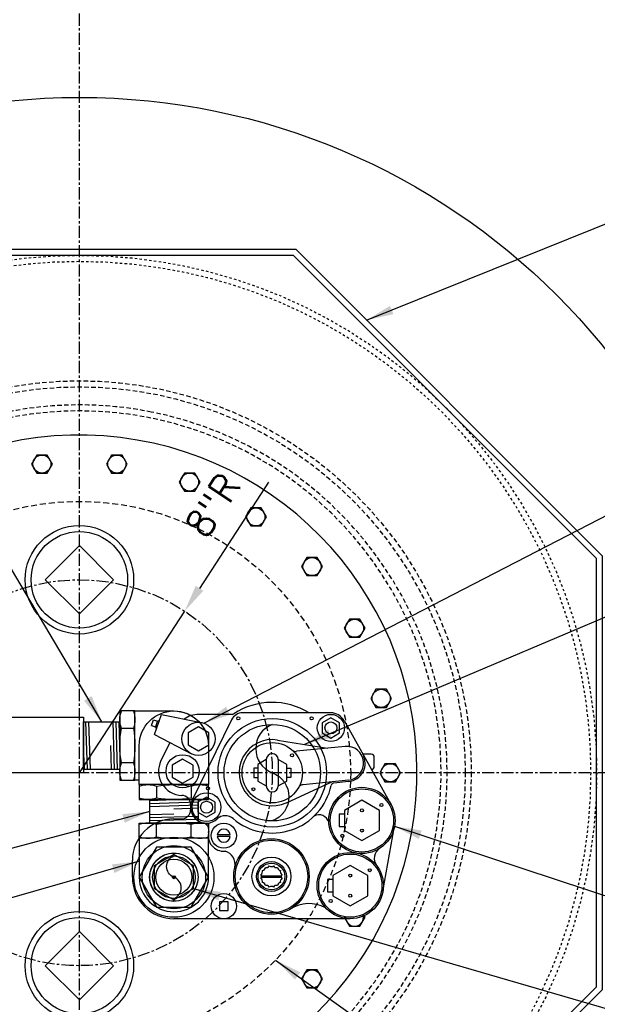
# Model space of a CAD drawing. Extents: x -750 to 90, y 3202 to 3394.
# Tile 27 of 72: x -551 to -527, y 3319 to 3359. Entities that reach past the tile are written whole.
import ezdxf

# ---------------------------------------------------------------- set-up
doc = ezdxf.new("R2010")
doc.units = 0
doc.header["$MEASUREMENT"] = 0
doc.header["$PDSIZE"] = 1
for name, pattern in [('CENTER1', [0.6625, 0.5, -0.075, 0.0125, -0.075]), ('HIDDEN', [0.375, 0.25, -0.125]), ('HIDDEN2', [0.28125, 0.1875, -0.09375]), ('HIDDEN5', [0.05, 0.025, -0.025])]:
    doc.linetypes.add(name, pattern=pattern)
doc.layers.get('DEFPOINTS').update_dxf_attribs({"linetype": 'CONTINUOUS'})
for name, color, linetype in [('BOARDER-TXT', 2, 'CONTINUOUS'), ('CENTERLINE', 3, 'CENTER1'), ('FLEXHOSE-2', 3, 'CONTINUOUS'), ('FRP-COLLAR', 2, 'CONTINUOUS'), ('FRP-SUMP', 2, 'CONTINUOUS'), ('GALV-2-ELL', 3, 'CONTINUOUS'), ('GALV-2-PIPE', 3, 'CONTINUOUS'), ('GALV-4-PIPE', 4, 'CONTINUOUS'), ('GALV-4-PLUG', 4, 'CONTINUOUS'), ('SUB-PUMP', 4, 'CONTINUOUS'), ('TANK-MANWAY', 5, 'CONTINUOUS'), ('TANK-MANWAY-BOLT', 7, 'CONTINUOUS'), ('TEXT', 3, 'CONTINUOUS')]:
    doc.layers.add(name, color=color, linetype=linetype)
doc.layers.add('FREEZE-LINES', color=8, linetype='CONTINUOUS', plot=False)
doc.styles.add('SIMPLEX', font='simplex')
doc.dimstyles.new('DIM12', dxfattribs={"dimscale": 12, "dimtxt": 0.09375, "dimasz": 0.09375, "dimexe": 0.0625, "dimexo": 0.0625, "dimgap": 0.0625, "dimtad": 1, "dimdec": 4, "dimzin": 3, "dimdsep": 46, "dimlunit": 4, "dimtxsty": 'SIMPLEX', "dimcen": 0, "dimclrd": 3, "dimclre": 3, "dimclrt": 3, "dimadec": 0, "dimazin": 0, "dimtfac": 1, "dimtdec": 4, "dimtmove": 0, "dimatfit": 3, "dimfxl": 1, "dimfrac": 2, "dimtolj": 1, "dimtzin": 3, "dimarcsym": 0})

# ---------------------------------------------------------------- blocks, each defined once
blk = doc.blocks.new('A$C1A7F32D0')
at = {"layer": 'SUB-PUMP', "color": 8, "linetype": 'Continuous'}
for p, q in [((0, 1.723), (0.69, 1.723)), ((6.291, 0.931), (6.229, 0.756)), ((6.291, 0.931), (6.527, 0.848)), ((6.527, 0.848), (6.465, 0.673)), ((5.583, 0.168), (4.83, 0.536)), ((5.916, 0.8), (5.113, -0.726)), ((5.916, 0.8), (6.742, 0.509)), ((6.2, 0.766), (6.179, 0.708)), ((6.2, 0.766), (6.495, 0.662)), ((6.742, 0.509), (6.414, -1.125)), ((6.495, 0.662), (6.474, 0.603)), ((2.413, 0), (2.413, -0.317)), ((-1.723, -7.314), (-1.723, 0)), ((3.016, -0.692), (2.788, -0.692)), ((6.53, -2.393), (3.193, -0.759)), ((6.75, -2.415), (6.75, -1.027)), ((1.69, -2.339), (1.69, -1.801)), ((1.752, -2.339), (1.752, -1.801)), ((6.813, -6.509), (6.813, -2.843)), ((-0.003, -3.633), (-0.003, -4.457)), ((0.059, -3.633), (0.059, -4.457)), ((4.872, -3.831), (3.789, -3.831)), ((4.872, -4.331), (3.789, -4.331)), ((5.687, -4.302), (5.348, -6.365)), ((3.084, -4.663), (3.956, -6.553)), ((5.422, -7.097), (5.218, -5.086)), ((4.026, -7.239), (3.835, -5.358)), ((3.964, -7.245), (3.902, -6.634)), ((6.493, -7.055), (3.022, -8.995)), ((5.097, -8.187), (5.097, -7.835)), ((4.593, -8.312), (4.972, -8.312)), ((-0.592, -8.665), (2.111, -9.148))]:
    blk.add_line(p, q, dxfattribs=at)
for points in [[(-0.938, 0), (-0.469, -0.812), (0.469, -0.812), (0.938, 0), (0.469, 0.812), (-0.469, 0.812)], [(3.891, -0.362), (4.141, -0.795), (4.641, -0.795), (4.891, -0.362), (4.641, 0.071), (4.141, 0.071)], [(5.235, -1.02), (5.485, -1.453), (5.985, -1.453), (6.235, -1.02), (5.985, -0.587), (5.485, -0.587)], [(2.483, -1.353), (2.693, -1.715), (3.111, -1.715), (3.321, -1.353), (3.111, -0.99), (2.693, -0.99)], [(-1.387, -1.886), (-1.387, -2.255), (-1.017, -2.255), (-1.017, -1.886)], [(5.769, -6.509), (5.979, -6.872), (6.397, -6.872), (6.607, -6.509), (6.397, -6.146), (5.979, -6.146)], [(-1.186, -7.314), (-0.768, -8.038), (0.068, -8.038), (0.486, -7.314), (0.068, -6.59), (-0.768, -6.59)], [(1.516, -7.797), (1.934, -8.521), (2.77, -8.521), (3.188, -7.797), (2.77, -7.073), (1.934, -7.073)]]:
    blk.add_lwpolyline(points, close=True, dxfattribs=at)
at = {"layer": 'SUB-PUMP', "color": 8, "linetype": 'Continuous', "const_width": 0.0625}
blk.add_lwpolyline([(-0.031, 0, 1), (0.031, 0, 1)], format="xyb", close=True, dxfattribs=at)
at = {"layer": 'SUB-PUMP', "color": 8, "linetype": 'Continuous'}
blk.add_lwpolyline([(-0.343, -4.293, 0.328652), (-0.409, -4.132, 0.328652), (-0.409, -3.958, 0.328652), (-0.343, -3.797, 0.328652), (-0.22, -3.674, 0.328652), (-0.059, -3.607, 0.328652), (0.115, -3.607, 0.328652), (0.276, -3.674, 0.328652), (0.399, -3.797, 0.328652), (0.466, -3.958, 0.328652), (0.466, -4.132, 0.328652), (0.399, -4.293, 0.328652), (0.276, -4.416, 0.328652), (0.115, -4.482, 0.328652), (-0.059, -4.482, 0.328652), (-0.22, -4.416, 0.328652)], format="xyb", close=True, dxfattribs=at)
for points in [[(4.88, -3.831), (4.677, -3.48), (3.983, -3.48), (3.781, -3.831)], [(4.522, -3.482), (4.522, -3.316), (4.138, -3.316), (4.138, -3.48), (4.139, -3.482)], [(3.781, -4.331), (3.983, -4.682), (4.677, -4.682), (4.88, -4.331)], [(4.522, -4.68), (4.522, -4.846), (4.138, -4.846), (4.138, -4.682), (4.139, -4.68)], [(-0.095, -6.59), (-0.095, -6.369), (-0.607, -6.369), (-0.607, -6.588), (-0.605, -6.59)], [(2.607, -7.073), (2.607, -6.852), (2.096, -6.852), (2.096, -7.071), (2.097, -7.073)]]:
    blk.add_lwpolyline(points, dxfattribs=at)
for centre, radius in [((0, 0), 1.66), ((0, 0), 1.312), ((0, 0), 1), ((0, 0), 0.749), ((0, 0), 0.0625), ((4.391, -0.362), 0.688), ((5.735, -1.02), 0.688), ((2.902, -1.353), 0.598), ((2.902, -1.353), 0.248), ((-1.202, -2.07), 0.521), ((1.721, -2.07), 0.521), ((3.685, -1.413), 0.0625), ((0.028, -4.045), 1.566), ((0.028, -4.045), 1.504), ((4.33, -4.081), 1.25), ((6.588, -2.67), 0.0625), ((0.028, -4.045), 0.806), ((3.646, -3.298), 0.0625), ((0.028, -4.045), 0.618), ((0.028, -4.045), 0.556), ((5.049, -4.899), 0.0625), ((6.588, -5.712), 0.0625), ((-0.35, -7.314), 1.373), ((-0.35, -7.314), 1.31), ((6.188, -6.509), 0.562), ((-0.988, -6.502), 0.0625), ((2.352, -7.797), 1.373), ((2.352, -7.797), 1.31), ((6.188, -6.509), 0.248), ((1.714, -6.985), 0.0625), ((-0.768, -7.314), 0.0625), ((0.068, -7.314), 0.0625), ((1.934, -7.797), 0.0625), ((2.77, -7.797), 0.0625), ((0.288, -8.125), 0.0625), ((2.99, -8.608), 0.0625)]:
    blk.add_circle(centre, radius, dxfattribs=at)
for centre, radius, start, end in [((0, 0), 1.723, 90, 180), ((0.69, 0), 1.723, 0, 90), ((4.391, -0.362), 1, 63.9206, 178.1331), ((2.788, -0.317), 0.375, 180, 270), ((3.016, -0.317), 0.375, 270, 358.1331), ((2.902, -1.353), 0.661, 63.9206, 222.469), ((5.75, -1.027), 1, 0, 36.6075), ((1.721, -2.07), 0.646, 74.4095, 184.4544), ((1.952, -1.139), 0.315, 252.6961, 341.8605), ((1.721, -2.07), 0.271, 96.6258, 263.3742), ((1.721, -2.07), 0.271, 276.6258, 83.3742), ((2.046, -2.136), 0.5, 319.5961, 42.469), ((0.533, -1.977), 0.562, 257.3139, 345.2421), ((6.313, -2.843), 0.5, 0, 64.2739), ((6.875, -2.415), 0.125, 180, 213.2055), ((4.33, -4.081), 2.5, 139.5961, 257.8371), ((4.33, -4.081), 1.375, 350.7602, 205.0332), ((4.33, -4.081), 2.917, 328.3361, 33.2055), ((3.789, -4.081), 0.25, 90, 270), ((4.872, -4.081), 0.25, 270, 90), ((-2.54, -5.612), 1.444, 331.9177, 33.0101), ((5.466, -5.06), 0.25, 139.2392, 185.7944), ((3.586, -5.383), 0.25, 5.7944, 60.2591), ((2.162, -6.021), 0.422, 286.5143, 28.5077), ((3.777, -6.647), 0.125, 5.7944, 77.8371), ((6.188, -6.509), 0.625, 299.2078, 0), ((4.724, -7.168), 0.764, 185.7944, 299.2078), ((4.724, -7.168), 0.702, 185.7944, 5.7944), ((0.777, -8.809), 0.5, 32.7298, 127.0067), ((4.593, -8.187), 0.125, 180, 270), ((4.972, -8.187), 0.125, 270, 0)]:
    blk.add_arc(centre, radius, start, end, dxfattribs=at)
blk = doc.blocks.new('*D10')
at = {"layer": 'DEFPOINTS', "color": 0, "linetype": 'Continuous', "transparency": 16777216}
for p in [(-543.719, 3334.838), (-548.086, 3328.135)]:
    blk.add_point(p, dxfattribs=at)
at = {"layer": 'TEXT', "color": 3, "linetype": 'Continuous', "lineweight": -2, "transparency": 16777216}
for p, q in [((-540.239, 3340.179), (-543.105, 3335.78)), ((-548.086, 3328.135), (-543.719, 3334.838))]:
    blk.add_line(p, q, dxfattribs=at)
at = {"layer": 'TEXT', "color": 3, "linetype": 'Continuous', "transparency": 16777216}
blk.add_solid([(-543.262, 3335.883), (-542.948, 3335.678), (-543.719, 3334.838)], dxfattribs=at)
at = {"layer": 'TEXT', "color": 3, "linetype": 'Continuous', "transparency": 16777216, "insert": (-542.555, 3339.226), "char_height": 1.125, "attachment_point": 5, "rotation": 56.9149, "style": 'SIMPLEX'}
blk.add_mtext('\\A1;8"R', dxfattribs=at)

msp = doc.modelspace()

# ---------------------------------------------------------------- linework, layer by layer
at = {"layer": 'BOARDER-TXT'}
msp.add_lwpolyline([(-551.62357, 3328.13052), (-551.62357, 3330.43543), (-547.90923, 3330.43543), (-547.90923, 3328.13052)], close=True, dxfattribs=at)
at = {"layer": 'CENTERLINE'}
msp.add_circle((-548.08631, 3328.13499), 8, dxfattribs=at)
at = {"layer": 'FLEXHOSE-2', "linetype": 'Continuous'}
for p, q in [((-547.90923, 3330.24499), (-546.40917, 3330.24499)), ((-547.90923, 3328.27327), (-547.90923, 3330.24499)), ((-546.40917, 3330.24499), (-546.40917, 3328.27327)), ((-546.40917, 3328.27327), (-547.90923, 3328.27327))]:
    msp.add_line(p, q, dxfattribs=at)
at = {"layer": 'FLEXHOSE-2', "color": 7}
for p, q in [((-547.75342, 3328.27327), (-547.81503, 3330.24499)), ((-547.62842, 3328.27327), (-547.69003, 3330.24499)), ((-546.62842, 3328.27327), (-546.69003, 3330.24499)), ((-546.50342, 3328.27327), (-546.56503, 3330.24499)), ((-546.40923, 3329.25913), (-546.44003, 3330.24499)), ((-547.87842, 3328.27327), (-547.90923, 3329.25913)), ((-546.75342, 3328.27327), (-546.78423, 3329.25913))]:
    msp.add_line(p, q, dxfattribs=at)
at = {"layer": 'FREEZE-LINES', "color": 8, "linetype": 'CENTER1'}
for p, q in [((-548.08631, 3253.50724), (-548.08631, 3393.81703)), ((-486.08631, 3328.13499), (-618.08631, 3328.13499))]:
    msp.add_line(p, q, dxfattribs=at)
at = {"layer": 'FREEZE-LINES', "color": 8, "linetype": 'Continuous'}
msp.add_circle((-548.08631, 3328.13499), 28, dxfattribs=at)
at = {"layer": 'FRP-COLLAR', "color": 7, "linetype": 'HIDDEN5'}
for radius in [21.45312, 21.20312]:
    msp.add_circle((-548.08631, 3328.13499), radius, dxfattribs=at)
at = {"layer": 'FRP-SUMP', "linetype": 'Continuous'}
for points in [[(-526.39804, 3337.11856), (-539.10274, 3349.82326), (-557.06989, 3349.82326), (-569.77459, 3337.11856), (-569.77459, 3319.15141), (-557.06989, 3306.44671), (-539.10274, 3306.44671), (-526.39804, 3319.15141)], [(-526.64276, 3337.0172), (-539.2041, 3349.57854), (-556.96852, 3349.57854), (-569.52987, 3337.0172), (-569.52987, 3319.25278), (-556.96852, 3306.69143), (-539.2041, 3306.69143), (-526.64276, 3319.25278)]]:
    msp.add_lwpolyline(points, close=True, dxfattribs=at)
at = {"layer": 'FRP-SUMP', "color": 1, "linetype": 'HIDDEN2'}
for points in [[(-551.06986, 3343.09029, 10.12396107), (-545.10277, 3343.09029, 0.09877557)], [(-551.33631, 3342.77867, 9.12113581), (-544.83631, 3342.77867, 0.10963547)]]:
    msp.add_lwpolyline(points, format="xyb", close=True, dxfattribs=at)
for radius in [16.25129, 16.00129]:
    msp.add_circle((-548.08631, 3328.13499), radius, dxfattribs=at)
at = {"layer": 'GALV-2-ELL', "color": 7, "linetype": 'Continuous'}
for p, q in [((-545.84732, 3329.97569), (-546.34668, 3329.97569)), ((-545.84732, 3328.53969), (-546.34668, 3328.53969)), ((-544.88531, 3327.58055), (-544.88531, 3327.0812)), ((-543.4493, 3327.58055), (-543.4493, 3327.0812)), ((-544.88387, 3325.4833), (-544.88387, 3325.98265)), ((-543.44787, 3325.4833), (-543.44787, 3325.98265))]:
    msp.add_line(p, q, dxfattribs=at)
at = {"layer": 'GALV-2-ELL', "linetype": 'Continuous'}
for points in [[(-545.78482, 3327.82312), (-545.78482, 3330.69514), (-546.40918, 3330.69514), (-546.40918, 3327.82312)], [(-542.73274, 3327.64305), (-545.60475, 3327.64305), (-545.60475, 3327.0187), (-542.73274, 3327.0187)], [(-542.7313, 3325.4208), (-545.60331, 3325.4208), (-545.60331, 3326.04515), (-542.7313, 3326.04515)], [(-543.44787, 3322.56359), (-542.7313, 3323.80804), (-543.45074, 3325.05083), (-544.88675, 3325.04917), (-545.60331, 3323.80472), (-544.88387, 3322.56193)]]:
    msp.add_lwpolyline(points, close=True, dxfattribs=at)
at = {"layer": 'GALV-2-ELL', "color": 7, "linetype": 'Continuous'}
for points in [[(-546.34668, 3327.82312, -0.17443208), (-546.34668, 3328.53969, -0.08704547), (-546.34668, 3329.97569, -0.17373472), (-546.34668, 3330.69514)], [(-545.84732, 3330.69514, -0.17372505), (-545.84732, 3329.97569, -0.08704419), (-545.84732, 3328.53969, -0.1744223), (-545.84732, 3327.82312)], [(-545.60475, 3327.58055, -0.17372505), (-544.88531, 3327.58055, -0.08704419), (-543.4493, 3327.58055, -0.1744223), (-542.73274, 3327.58055)], [(-542.73274, 3327.0812, -0.17443208), (-543.4493, 3327.0812, -0.08704547), (-544.88531, 3327.0812, -0.17373472), (-545.60475, 3327.0812)], [(-542.7313, 3325.98265, 0.17443208), (-543.44787, 3325.98265, 0.08704547), (-544.88387, 3325.98265, 0.17373472), (-545.60331, 3325.98265)], [(-545.60331, 3325.4833, 0.17372505), (-544.88387, 3325.4833, 0.08704419), (-543.44787, 3325.4833, 0.1744223), (-542.7313, 3325.4833)]]:
    msp.add_lwpolyline(points, format="xyb", dxfattribs=at)
at = {"layer": 'GALV-2-ELL', "linetype": 'Continuous'}
for points in [[(-545.78482, 3330.69514), (-544.16875, 3330.69514, -0.41421374), (-542.73274, 3329.25913, -0.41421374)], [(-545.60475, 3327.64305), (-545.60475, 3329.25913, -1), (-542.73274, 3329.25913), (-542.73274, 3327.64305)], [(-545.60331, 3325.4208), (-545.60331, 3323.80472, 1), (-542.7313, 3323.80472), (-542.7313, 3325.4208)]]:
    msp.add_lwpolyline(points, format="xyb", dxfattribs=at)
msp.add_lwpolyline([(-545.60475, 3327.82312), (-545.78482, 3327.82312)], dxfattribs=at)
at = {"layer": 'GALV-2-PIPE', "color": 7}
for p, q in [((-545.16731, 3326.98745), (-544.16731, 3327.0187)), ((-545.16731, 3326.86245), (-543.16731, 3326.92495)), ((-545.16731, 3326.73745), (-543.16731, 3326.79995)), ((-544.16731, 3326.6437), (-543.16731, 3326.67495)), ((-544.16731, 3326.42015), (-545.16731, 3326.3889)), ((-543.16731, 3326.3264), (-545.16731, 3326.2639)), ((-543.16731, 3326.2014), (-545.16731, 3326.1389)), ((-543.16731, 3326.0764), (-544.16731, 3326.04515))]:
    msp.add_line(p, q, dxfattribs=at)
at = {"layer": 'GALV-2-PIPE', "linetype": 'Continuous'}
msp.add_lwpolyline([(-543.16731, 3327.0187), (-543.16731, 3326.04515), (-545.16731, 3326.04515), (-545.16731, 3327.0187)], close=True, dxfattribs=at)
at = {"layer": 'GALV-2-PIPE', "color": 2, "linetype": 'Continuous'}
msp.add_lwpolyline([(-544.16731, 3322.92384, 0.68766423), (-544.16731, 3323.80472, -0.68766423), (-544.16731, 3324.68559)], format="xyb", dxfattribs=at)
at = {"layer": 'GALV-2-PIPE', "linetype": 'Continuous'}
msp.add_circle((-544.16731, 3323.80472), 1.00587, dxfattribs=at)
at = {"layer": 'GALV-2-PIPE', "color": 2, "linetype": 'Continuous'}
msp.add_circle((-544.16731, 3323.80472), 0.88087, dxfattribs=at)
at = {"layer": 'GALV-4-PIPE', "color": 3}
msp.add_lwpolyline([(-540.08631, 3330.13499, 0.68766423), (-540.08631, 3328.13499, -0.68766423), (-540.08631, 3326.13499)], format="xyb", dxfattribs=at)
at = {"layer": 'GALV-4-PIPE'}
msp.add_circle((-540.08631, 3328.13499), 2.25, dxfattribs=at)
at = {"layer": 'GALV-4-PIPE', "color": 3}
msp.add_circle((-540.08631, 3328.13499), 2, dxfattribs=at)
at = {"layer": 'GALV-4-PLUG', "color": 2, "linetype": 'Continuous'}
for points in [[(-548.08631, 3334.72077), (-549.50053, 3336.13499), (-548.08631, 3337.5492), (-546.6721, 3336.13499)], [(-548.08631, 3321.5492), (-549.50053, 3320.13499), (-548.08631, 3318.72077), (-546.6721, 3320.13499)]]:
    msp.add_lwpolyline(points, close=True, dxfattribs=at)
at = {"layer": 'GALV-4-PLUG'}
for centre in [(-548.08631, 3336.13499), (-548.08631, 3320.13499)]:
    msp.add_circle(centre, 2.25, dxfattribs=at)
at = {"layer": 'GALV-4-PLUG', "color": 2, "linetype": 'Continuous'}
for centre in [(-548.08631, 3336.13499), (-548.08631, 3320.13499)]:
    msp.add_circle(centre, 2, dxfattribs=at)
at = {"layer": 'TANK-MANWAY', "color": 7, "linetype": 'HIDDEN'}
msp.add_circle((-548.08631, 3328.13499), 11.25, dxfattribs=at)
at = {"layer": 'TANK-MANWAY', "color": 2, "linetype": 'Continuous'}
msp.add_arc((-548.08631, 3328.13499), 14, 180.189873, 170.598446, dxfattribs=at)
at = {"layer": 'TANK-MANWAY-BOLT'}
for points in [[(-549.85639, 3341.30478), (-550.07289, 3340.92978), (-549.85639, 3340.55478), (-549.42338, 3340.55478), (-549.20687, 3340.92978), (-549.42338, 3341.30478)], [(-546.74925, 3341.30478), (-546.96576, 3340.92978), (-546.74925, 3340.55478), (-546.31624, 3340.55478), (-546.09973, 3340.92978), (-546.31624, 3341.30478)], [(-543.7324, 3340.56119), (-543.9489, 3340.18619), (-543.7324, 3339.81119), (-543.29939, 3339.81119), (-543.08288, 3340.18619), (-543.29939, 3340.56119)], [(-540.98116, 3339.11724), (-541.19767, 3338.74224), (-540.98116, 3338.36724), (-540.54815, 3338.36724), (-540.33164, 3338.74224), (-540.54815, 3339.11724)], [(-538.65544, 3337.05682), (-538.87194, 3336.68182), (-538.65544, 3336.30682), (-538.22242, 3336.30682), (-538.00592, 3336.68182), (-538.22242, 3337.05682)], [(-536.89038, 3334.4997), (-537.10689, 3334.1247), (-536.89038, 3333.7497), (-536.45737, 3333.7497), (-536.24086, 3334.1247), (-536.45737, 3334.4997)], [(-535.78857, 3331.59447), (-536.00508, 3331.21947), (-535.78857, 3330.84447), (-535.35556, 3330.84447), (-535.13906, 3331.21947), (-535.35556, 3331.59447)], [(-535.41405, 3328.50999), (-535.63056, 3328.13499), (-535.41405, 3327.75999), (-534.98104, 3327.75999), (-534.76453, 3328.13499), (-534.98104, 3328.50999)], [(-538.65544, 3319.96315), (-538.87194, 3319.58815), (-538.65544, 3319.21315), (-538.22242, 3319.21315), (-538.00592, 3319.58815), (-538.22242, 3319.96315)]]:
    msp.add_lwpolyline(points, close=True, dxfattribs=at)
msp.add_lwpolyline([(-537.09453, 3322.16668), (-537.10689, 3322.14528), (-536.89038, 3321.77028), (-536.45737, 3321.77028), (-536.24086, 3322.14528), (-536.30877, 3322.2629)], dxfattribs=at)
for centre in [(-549.63988, 3340.92978), (-546.53274, 3340.92978), (-543.51589, 3340.18619), (-540.76466, 3338.74224), (-538.43893, 3336.68182), (-536.67387, 3334.1247), (-535.57207, 3331.21947), (-535.19754, 3328.13499), (-538.43893, 3319.58815)]:
    msp.add_circle(centre, 0.375, dxfattribs=at)
msp.add_arc((-536.67387, 3322.14528), 0.375, 177.914454, 17.707142, dxfattribs=at)

# ---------------------------------------------------------------- block references
at = {"layer": 'SUB-PUMP', "linetype": 'Continuous', "rotation": 90.00000000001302}
msp.add_blockref('A$C1A7F32D0', (-544.16731, 3323.80472), dxfattribs=at)

# ---------------------------------------------------------------- dimensions: what is measured, and where the dimension line sits
at = {"layer": 'TEXT', "linetype": 'Continuous'}
dim = msp.add_radius_dim(center=(-548.08631, 3328.13499), mpoint=(-543.71924, 3334.83788), text='8"R', dimstyle='DIM12', dxfattribs=at)
dim.commit()
dim.dimension.update_dxf_attribs({"geometry": '*D10', "text_midpoint": (-542.55459, 3339.22611)})

# ---------------------------------------------------------------- leaders
at = {"layer": 'TEXT'}
for points in [[(-547.1592, 3330.24499), (-563.33214, 3357.53641), (-570.15455, 3357.53641)], [(-542.92123, 3330.18844), (-523.91118, 3340.00282), (-520.08631, 3340.00282)], [(-538.73439, 3329.32223), (-523.68129, 3335.68726), (-520.08631, 3335.68726)], [(-545.16731, 3326.53192), (-567.5372, 3320.53813), (-583.12836, 3320.53813)], [(-535.01938, 3325.9155), (-525.15227, 3322.66969), (-520.08631, 3322.66969)], [(-545.60331, 3324.4637), (-575.96265, 3315.7931), (-585.48185, 3315.7931)], [(-543.35541, 3323.33597), (-525.15227, 3318.03581), (-520.08631, 3318.03581)], [(-539.952, 3320.36354), (-527.43959, 3311.43896), (-520.08631, 3311.43896)]]:
    msp.add_leader(points, dimstyle='DIM12', dxfattribs=at)
at = {"layer": 'TEXT', "linetype": 'Continuous'}
msp.add_leader([(-536.17819, 3346.89871), (-523.4817, 3352.00916), (-520.08631, 3352.00916)], dimstyle='DIM12', override={"dimgap": 0.0625, "dimtad": 0}, dxfattribs=at)

doc.saveas('drawing.dxf')
